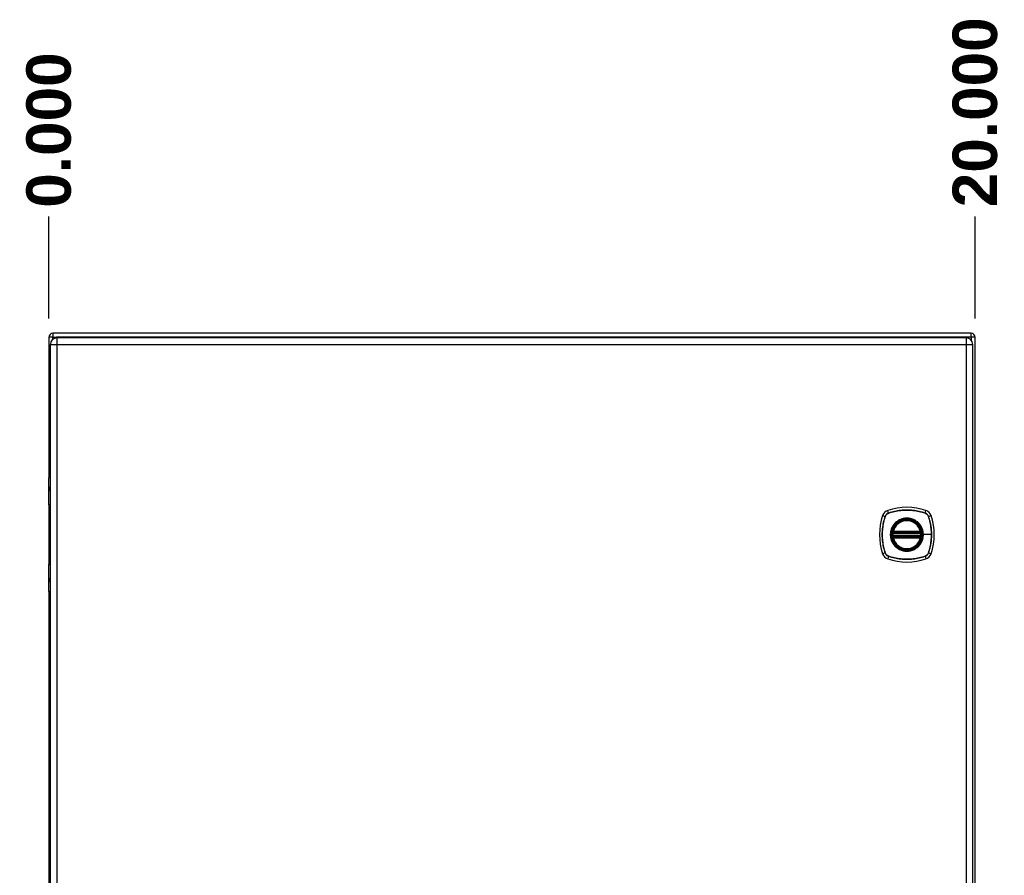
# Model space of a CAD drawing. Header units: inches. Extents: x 0 to 139, y -11 to 90.
# Tile 8 of 14: x 59 to 81, y 51 to 70. Entities that reach past the tile are written whole.
import ezdxf

# ---------------------------------------------------------------- set-up
doc = ezdxf.new("R2010")
doc.units = ezdxf.units.IN
doc.header["$LTSCALE"] = 8.352245
doc.header["$MEASUREMENT"] = 0
for name, color, linetype, lineweight in [('Dimensions(ANSI)', 7, 'Continuous', 25), ('Visible Edges(ANSI)', 7, 'Continuous', 25), ('Visible Tangent Edges(ANSI)', 7, 'Continuous', 25)]:
    doc.layers.add(name, color=color, linetype=linetype, lineweight=lineweight)
doc.styles.add('Dimension-ANSI', font='arialbd.ttf')
doc.dimstyles.new('INCH-ANSI-VERTICAL', dxfattribs={"dimscale": 8.352245, "dimtxt": 0.12, "dimasz": 0.098425, "dimexe": 0.04, "dimexo": 0.04, "dimgap": 0.031496, "dimtad": 0, "dimtih": 1, "dimtoh": 1, "dimdec": 3, "dimzin": 0, "dimdsep": 46, "dimtxsty": 'Dimension-ANSI', "dimcen": 0.09, "dimdle": 0.312, "dimclrd": 179, "dimclre": 179, "dimclrt": 7, "dimadec": 1, "dimazin": 0, "dimtfac": 1, "dimtdec": 3, "dimtofl": 0, "dimtmove": 0, "dimatfit": 3, "dimfxl": 1, "dimtolj": 1, "dimtzin": 4, "dimlwd": 25, "dimlwe": 25, "dimarcsym": 0})

# ---------------------------------------------------------------- blocks, each defined once
blk = doc.blocks.new('*D16')
at = {"layer": 'Defpoints', "color": 0, "linetype": 'Continuous', "transparency": 16777216}
for p in [(59.875, 65.888), (59.875, 63.258), (59.875, 63.258)]:
    blk.add_point(p, dxfattribs=at)
at = {"layer": 'Dimensions(ANSI)', "color": 179, "linetype": 'Continuous', "lineweight": 25, "true_color": 0x262658, "transparency": 16777216}
blk.add_line((59.875, 63.592), (59.875, 65.888), dxfattribs=at)
at = {"layer": 'Dimensions(ANSI)', "color": 7, "linetype": 'Continuous', "lineweight": 25, "transparency": 16777216, "insert": (59.875, 67.84), "char_height": 1.0023, "attachment_point": 5, "rotation": 90, "style": 'Dimension-ANSI'}
blk.add_mtext('\\A1;0.000', dxfattribs=at)
blk = doc.blocks.new('*D17')
at = {"layer": 'Defpoints', "color": 0, "linetype": 'Continuous', "transparency": 16777216}
for p in [(80.755, 65.888), (59.875, 63.258), (80.755, 63.258)]:
    blk.add_point(p, dxfattribs=at)
at = {"layer": 'Dimensions(ANSI)', "color": 179, "linetype": 'Continuous', "lineweight": 25, "true_color": 0x262658, "transparency": 16777216}
blk.add_line((80.755, 63.592), (80.755, 65.888), dxfattribs=at)
at = {"layer": 'Dimensions(ANSI)', "color": 7, "linetype": 'Continuous', "lineweight": 25, "transparency": 16777216, "insert": (80.755, 68.241), "char_height": 1.0023, "attachment_point": 5, "rotation": 90, "style": 'Dimension-ANSI'}
blk.add_mtext('\\A1;20.000', dxfattribs=at)

msp = doc.modelspace()

# ---------------------------------------------------------------- linework, layer by layer
at = {"layer": 'Visible Edges(ANSI)'}
for p, q in [((59.8748, 63.1701), (59.8748, 60.013)), ((80.6677, 63.2578), (59.9625, 63.2578)), ((80.5504, 63.155), (60.0603, 63.155)), ((80.7554, 32.0246), (80.7554, 63.1701)), ((59.9078, 63.0026), (59.9078, 32.1922)), ((80.7028, 32.1922), (80.7028, 63.0026)), ((59.8718, 59.392), (59.8718, 60.0024)), ((59.8924, 60.0229), (59.9078, 60.0229)), ((59.9078, 59.7681), (59.9045, 59.7681)), ((59.9045, 59.7229), (59.9078, 59.7229)), ((59.8748, 59.3825), (59.8748, 58.0532)), ((59.9078, 59.3755), (59.8883, 59.3755)), ((78.9063, 58.759), (79.526, 58.759)), ((79.526, 58.6768), (78.9063, 58.6768)), ((78.9106, 58.7797), (79.5217, 58.7797)), ((79.5217, 58.6561), (78.9106, 58.6561)), ((59.8718, 57.4334), (59.8718, 58.0438)), ((59.8883, 58.0602), (59.9078, 58.0602)), ((59.9078, 57.7129), (59.9045, 57.7129)), ((59.9045, 57.6677), (59.9078, 57.6677)), ((59.8748, 57.4227), (59.8748, 37.772)), ((59.9078, 57.4128), (59.8924, 57.4128))]:
    msp.add_line(p, q, dxfattribs=at)
at = {"layer": 'Visible Edges(ANSI)', "flags": 128}
for points in [[(78.8941, 58.7734), (78.8941, 58.7734), (78.8941, 58.7732), (78.894, 58.7729), (78.894, 58.7725), (78.8939, 58.772), (78.8938, 58.7714), (78.8937, 58.7707), (78.8935, 58.77), (78.8934, 58.7691), (78.8932, 58.7681), (78.8931, 58.767), (78.8929, 58.7659), (78.8927, 58.7646), (78.8925, 58.7633), (78.8924, 58.762), (78.8922, 58.7605), (78.892, 58.7591), (78.8918, 58.7575), (78.8916, 58.756), (78.8914, 58.7544), (78.8912, 58.7528), (78.8911, 58.7511), (78.8909, 58.7494), (78.8907, 58.7478)], [(78.8907, 58.688), (78.8909, 58.6863), (78.8911, 58.6846), (78.8912, 58.683), (78.8914, 58.6813), (78.8916, 58.6797), (78.8918, 58.6782), (78.892, 58.6767), (78.8922, 58.6752), (78.8924, 58.6737), (78.8925, 58.6724), (78.8927, 58.6711), (78.8929, 58.6699), (78.8931, 58.6687), (78.8932, 58.6677), (78.8934, 58.6667), (78.8935, 58.6658), (78.8937, 58.665), (78.8938, 58.6643), (78.8939, 58.6637), (78.894, 58.6632), (78.894, 58.6628), (78.8941, 58.6626), (78.8941, 58.6624), (78.8941, 58.6623)], [(79.5415, 58.7478), (79.5414, 58.7494), (79.5412, 58.7511), (79.541, 58.7528), (79.5409, 58.7544), (79.5407, 58.756), (79.5405, 58.7575), (79.5403, 58.7591), (79.5401, 58.7605), (79.5399, 58.762), (79.5397, 58.7633), (79.5395, 58.7646), (79.5394, 58.7659), (79.5392, 58.767), (79.539, 58.7681), (79.5389, 58.7691), (79.5387, 58.77), (79.5386, 58.7707), (79.5385, 58.7714), (79.5384, 58.772), (79.5383, 58.7725), (79.5382, 58.7729), (79.5382, 58.7732), (79.5382, 58.7734), (79.5382, 58.7734)], [(79.5382, 58.6623), (79.5382, 58.6624), (79.5382, 58.6626), (79.5382, 58.6628), (79.5383, 58.6632), (79.5384, 58.6637), (79.5385, 58.6643), (79.5386, 58.665), (79.5387, 58.6658), (79.5389, 58.6667), (79.539, 58.6677), (79.5392, 58.6687), (79.5394, 58.6699), (79.5395, 58.6711), (79.5397, 58.6724), (79.5399, 58.6737), (79.5401, 58.6752), (79.5403, 58.6767), (79.5405, 58.6782), (79.5407, 58.6797), (79.5409, 58.6813), (79.541, 58.683), (79.5412, 58.6846), (79.5414, 58.6863), (79.5415, 58.688)]]:
    msp.add_lwpolyline(points, dxfattribs=at)
at = {"layer": 'Visible Edges(ANSI)'}
for radius in [0.334, 0.3288]:
    msp.add_circle((79.2161, 58.7179), radius, dxfattribs=at)
for centre, radius, start, end in [((59.9625, 63.1701), 0.0877, 90, 180), ((60.0603, 63.0026), 0.1524, 90, 180), ((80.5504, 63.0026), 0.1524, 0, 90), ((80.6677, 63.1701), 0.0877, 0, 90), ((59.8924, 60.0024), 0.0206, 90, 180), ((59.8883, 59.392), 0.0164, 180, 270), ((78.8458, 59.0882), 0.185, 108.77216, 161.22784), ((79.2161, 57.9986), 1.3359, 71.22784, 108.77216), ((79.5865, 59.0882), 0.185, 18.77216, 71.22784), ((79.9354, 58.7179), 1.3359, 161.22784, 198.77216), ((79.2161, 58.7179), 0.3268, 13.63439, 166.36561), ((78.4968, 58.7179), 1.3359, 341.22784, 18.77216), ((79.2161, 58.7179), 0.3268, 174.74991, 185.25009), ((78.9063, 58.7713), 0.0123, 170.21598, 270), ((78.9063, 58.6644), 0.0123, 90, 189.78402), ((79.2161, 58.7179), 0.3268, 166.36561, 170.21598), ((79.2161, 58.7179), 0.3268, 189.78402, 193.63439), ((78.9106, 58.792), 0.0123, 166.36561, 270), ((78.9106, 58.6438), 0.0123, 90, 193.63439), ((79.2161, 58.7179), 0.3268, 193.63439, 346.36561), ((79.5217, 58.792), 0.0123, 270, 13.63439), ((79.5217, 58.6438), 0.0123, 346.36561, 90), ((79.526, 58.7713), 0.0123, 270, 9.78402), ((79.526, 58.6644), 0.0123, 350.21598, 90), ((79.2161, 58.7179), 0.3268, 9.78402, 13.63439), ((79.2161, 58.7179), 0.3268, 346.36561, 350.21598), ((79.2161, 58.7179), 0.3268, 354.74991, 5.25009), ((78.8458, 58.3475), 0.185, 198.77216, 251.22784), ((79.2161, 59.4372), 1.3359, 251.22784, 288.77216), ((79.5865, 58.3475), 0.185, 288.77216, 341.22784), ((59.8883, 58.0438), 0.0164, 90, 180), ((59.8924, 57.4334), 0.0206, 180, 270)]:
    msp.add_arc(centre, radius, start, end, dxfattribs=at)
at = {"layer": 'Visible Tangent Edges(ANSI)'}
for p, q in [((59.9625, 63.1701), (59.8748, 63.1701)), ((59.9625, 63.2578), (59.9625, 63.1701)), ((59.9625, 63.1195), (59.9625, 63.1701)), ((59.9625, 63.1701), (60.0502, 63.1701)), ((80.6677, 63.1701), (60.0502, 63.1701)), ((60.0603, 63.0026), (60.0603, 63.155)), ((80.5504, 63.155), (80.5504, 63.0026)), ((80.6677, 63.1701), (80.6677, 63.2578)), ((80.7554, 63.1701), (80.6677, 63.1701)), ((80.6677, 63.1701), (80.6677, 63.0999)), ((59.9078, 63.0026), (60.0603, 63.0026)), ((60.0603, 63.0026), (80.5504, 63.0026)), ((60.0603, 32.1922), (60.0603, 63.0026)), ((80.5504, 63.0026), (80.7028, 63.0026)), ((80.5504, 63.0026), (80.5504, 32.1922)), ((59.9078, 60.0024), (59.8718, 60.0024)), ((59.8955, 59.7784), (59.9078, 59.7784)), ((59.9078, 59.7126), (59.8955, 59.7126)), ((59.8718, 59.392), (59.9078, 59.392)), ((78.8057, 59.206), (78.7862, 59.2634)), ((79.6265, 59.206), (79.646, 59.2634)), ((78.6706, 59.1478), (78.728, 59.1283)), ((78.73, 59.1271), (78.7301, 59.1276)), ((78.8065, 59.2039), (78.8069, 59.204)), ((79.6254, 59.204), (79.6258, 59.2039)), ((79.7021, 59.1276), (79.7023, 59.1271)), ((79.7043, 59.1283), (79.7616, 59.1478)), ((78.903, 58.7467), (78.8907, 58.7478)), ((78.903, 58.6891), (78.8907, 58.688)), ((78.9003, 58.7723), (78.8941, 58.7734)), ((78.8941, 58.6623), (78.9003, 58.6634)), ((78.8986, 58.7949), (78.9106, 58.792)), ((78.9106, 58.6438), (78.8986, 58.6409)), ((78.903, 58.7467), (79.5293, 58.7467)), ((79.5293, 58.6891), (78.903, 58.6891)), ((78.9063, 58.759), (78.9063, 58.7695)), ((78.9063, 58.6662), (78.9063, 58.6768)), ((78.9106, 58.7797), (78.9106, 58.792)), ((79.5217, 58.792), (78.9106, 58.792)), ((78.9106, 58.7693), (78.9106, 58.7797)), ((78.9106, 58.7693), (79.5217, 58.7693)), ((78.9106, 58.6561), (78.9106, 58.6664)), ((79.5217, 58.6664), (78.9106, 58.6664)), ((78.9106, 58.6438), (78.9106, 58.6561)), ((78.9106, 58.6438), (79.5217, 58.6438)), ((79.5217, 58.792), (79.5337, 58.7949)), ((79.5217, 58.792), (79.5217, 58.7797)), ((79.5217, 58.7797), (79.5217, 58.7693)), ((79.5217, 58.6664), (79.5217, 58.6561)), ((79.5217, 58.6561), (79.5217, 58.6438)), ((79.5337, 58.6409), (79.5217, 58.6438)), ((79.526, 58.7695), (79.526, 58.759)), ((79.526, 58.6768), (79.526, 58.6662)), ((79.5415, 58.7478), (79.5293, 58.7467)), ((79.5415, 58.688), (79.5293, 58.6891)), ((79.5382, 58.7734), (79.5319, 58.7723)), ((79.5319, 58.6634), (79.5382, 58.6623)), ((79.5838, 58.7179), (79.5887, 58.7179)), ((79.7703, 58.7179), (79.5887, 58.7179)), ((78.728, 58.3075), (78.6706, 58.288)), ((78.7301, 58.3082), (78.73, 58.3087)), ((78.8057, 58.2297), (78.7862, 58.1724)), ((78.8069, 58.2317), (78.8065, 58.2319)), ((79.6258, 58.2319), (79.6254, 58.2317)), ((79.6265, 58.2297), (79.646, 58.1724)), ((79.7023, 58.3087), (79.7021, 58.3082)), ((79.7043, 58.3075), (79.7616, 58.288)), ((59.9078, 58.0438), (59.8718, 58.0438)), ((59.8955, 57.7232), (59.9078, 57.7232)), ((59.9078, 57.6574), (59.8955, 57.6574)), ((59.8718, 57.4334), (59.9078, 57.4334))]:
    msp.add_line(p, q, dxfattribs=at)
at = {"layer": 'Visible Tangent Edges(ANSI)', "flags": 128}
for points in [[(59.8955, 59.7784), (59.8933, 59.7781), (59.8912, 59.7774), (59.8892, 59.7761), (59.8875, 59.7744), (59.8859, 59.7721), (59.8845, 59.7693), (59.8834, 59.7661), (59.8824, 59.7625), (59.8817, 59.7585), (59.8812, 59.7543), (59.8809, 59.7499), (59.8808, 59.7454), (59.8809, 59.7409), (59.8812, 59.7365), (59.8817, 59.7323), (59.8825, 59.7284), (59.8834, 59.7248), (59.8846, 59.7216), (59.8859, 59.7188), (59.8875, 59.7166), (59.8893, 59.7148), (59.8912, 59.7136), (59.8933, 59.7128), (59.8955, 59.7126)], [(59.9045, 59.7229), (59.9024, 59.723), (59.9005, 59.7235), (59.8986, 59.7244), (59.897, 59.7256), (59.8955, 59.7271), (59.8942, 59.729), (59.8931, 59.7312), (59.8922, 59.7337), (59.8915, 59.7364), (59.891, 59.7393), (59.8907, 59.7424), (59.8906, 59.7454), (59.8907, 59.7485), (59.891, 59.7515), (59.8915, 59.7545), (59.8922, 59.7572), (59.893, 59.7597), (59.8941, 59.7619), (59.8954, 59.7638), (59.8969, 59.7653), (59.8986, 59.7665), (59.9004, 59.7674), (59.9024, 59.7679), (59.9045, 59.7681)], [(79.6265, 59.206), (79.5935, 59.2167), (79.56, 59.2265), (79.5263, 59.2354), (79.4923, 59.2434), (79.4581, 59.2505), (79.4237, 59.2566), (79.3891, 59.2618), (79.3545, 59.266), (79.3197, 59.2693), (79.2849, 59.2716), (79.2501, 59.273), (79.2154, 59.2735), (79.1806, 59.273), (79.1459, 59.2715), (79.1112, 59.2692), (79.0766, 59.2659), (79.0421, 59.2616), (79.0077, 59.2564), (78.9735, 59.2503), (78.9395, 59.2433), (78.9057, 59.2354), (78.8721, 59.2265), (78.8388, 59.2167), (78.8057, 59.206)], [(78.8069, 59.204), (78.8398, 59.2148), (78.873, 59.2246), (78.9065, 59.2336), (78.9402, 59.2416), (78.9741, 59.2487), (79.0082, 59.2549), (79.0425, 59.2601), (79.0769, 59.2644), (79.1114, 59.2677), (79.1461, 59.2701), (79.1807, 59.2716), (79.2154, 59.2721), (79.2501, 59.2716), (79.2848, 59.2702), (79.3195, 59.2678), (79.3541, 59.2645), (79.3887, 59.2602), (79.4232, 59.255), (79.4575, 59.2488), (79.4916, 59.2417), (79.5255, 59.2336), (79.5591, 59.2247), (79.5924, 59.2148), (79.6254, 59.204)], [(78.728, 59.1283), (78.7173, 59.0952), (78.7075, 59.0618), (78.6986, 59.0281), (78.6906, 58.9941), (78.6836, 58.9599), (78.6774, 58.9255), (78.6723, 58.8909), (78.668, 58.8562), (78.6647, 58.8215), (78.6624, 58.7867), (78.661, 58.7519), (78.6606, 58.7171), (78.6611, 58.6824), (78.6625, 58.6476), (78.6649, 58.6129), (78.6682, 58.5783), (78.6724, 58.5438), (78.6776, 58.5095), (78.6837, 58.4753), (78.6907, 58.4412), (78.6987, 58.4074), (78.7075, 58.3738), (78.7173, 58.3405), (78.728, 58.3075)], [(78.73, 58.3087), (78.7192, 58.3416), (78.7094, 58.3748), (78.7005, 58.4082), (78.6924, 58.4419), (78.6853, 58.4759), (78.6792, 58.51), (78.6739, 58.5442), (78.6696, 58.5786), (78.6663, 58.6132), (78.6639, 58.6478), (78.6624, 58.6825), (78.6619, 58.7171), (78.6624, 58.7518), (78.6638, 58.7865), (78.6662, 58.8212), (78.6695, 58.8559), (78.6738, 58.8905), (78.679, 58.925), (78.6852, 58.9593), (78.6923, 58.9934), (78.7004, 59.0273), (78.7094, 59.0609), (78.7192, 59.0942), (78.73, 59.1271)], [(78.8057, 59.206), (78.8013, 59.2044), (78.7968, 59.2027), (78.7925, 59.2008), (78.7883, 59.1987), (78.7841, 59.1964), (78.78, 59.194), (78.776, 59.1914), (78.7721, 59.1887), (78.7683, 59.1858), (78.7647, 59.1828), (78.7611, 59.1796), (78.7577, 59.1763), (78.7544, 59.1729), (78.7512, 59.1693), (78.7482, 59.1657), (78.7454, 59.1619), (78.7426, 59.158), (78.7401, 59.154), (78.7376, 59.1499), (78.7354, 59.1458), (78.7333, 59.1415), (78.7313, 59.1372), (78.7296, 59.1328), (78.728, 59.1283)], [(78.7301, 59.1276), (78.7317, 59.1319), (78.7335, 59.1362), (78.7354, 59.1405), (78.7375, 59.1446), (78.7398, 59.1487), (78.7422, 59.1527), (78.7447, 59.1566), (78.7474, 59.1604), (78.7502, 59.1641), (78.7532, 59.1677), (78.7563, 59.1712), (78.7595, 59.1745), (78.7629, 59.1777), (78.7663, 59.1808), (78.7699, 59.1838), (78.7736, 59.1866), (78.7774, 59.1893), (78.7813, 59.1918), (78.7853, 59.1942), (78.7894, 59.1965), (78.7935, 59.1986), (78.7978, 59.2005), (78.8021, 59.2023), (78.8065, 59.2039)], [(79.5838, 58.7179), (79.5713, 58.6225), (79.5346, 58.5338), (79.4761, 58.4574), (79.4, 58.3993), (79.3112, 58.3627), (79.2157, 58.3502), (79.1206, 58.3628), (79.0318, 58.3997), (78.9557, 58.458), (78.8976, 58.5339), (78.861, 58.6229), (78.8485, 58.7181), (78.861, 58.8134), (78.8979, 58.9023), (78.9562, 58.9783), (79.0321, 59.0364), (79.1209, 59.073), (79.2163, 59.0855), (79.3116, 59.073), (79.4004, 59.0361), (79.4765, 58.9779), (79.5347, 58.9018), (79.5713, 58.8131), (79.5838, 58.7179)], [(79.4537, 59.0046), (79.4369, 59.0178), (79.4192, 59.03), (79.4009, 59.0412), (79.3819, 59.0513), (79.3624, 59.0604), (79.3424, 59.0683), (79.322, 59.075), (79.3013, 59.0806), (79.2804, 59.0849), (79.2591, 59.088), (79.2376, 59.0898), (79.2161, 59.0905), (79.1945, 59.0898), (79.1731, 59.088), (79.1518, 59.0848), (79.1307, 59.0805), (79.1099, 59.0749), (79.0895, 59.0682), (79.0695, 59.0603), (79.0501, 59.0513), (79.0312, 59.0411), (79.0129, 59.03), (78.9954, 59.0178), (78.9786, 59.0046)], [(79.6258, 59.2039), (79.6302, 59.2023), (79.6345, 59.2005), (79.6387, 59.1986), (79.6429, 59.1965), (79.647, 59.1942), (79.651, 59.1918), (79.6549, 59.1893), (79.6587, 59.1866), (79.6624, 59.1838), (79.6659, 59.1808), (79.6694, 59.1777), (79.6728, 59.1745), (79.676, 59.1712), (79.6791, 59.1677), (79.682, 59.1641), (79.6849, 59.1604), (79.6876, 59.1566), (79.6901, 59.1527), (79.6925, 59.1487), (79.6947, 59.1446), (79.6968, 59.1405), (79.6988, 59.1362), (79.7005, 59.1319), (79.7021, 59.1276)], [(79.7043, 59.1283), (79.7027, 59.1328), (79.7009, 59.1372), (79.699, 59.1415), (79.6969, 59.1458), (79.6946, 59.1499), (79.6922, 59.154), (79.6896, 59.158), (79.6869, 59.1619), (79.684, 59.1657), (79.681, 59.1693), (79.6779, 59.1729), (79.6746, 59.1763), (79.6711, 59.1796), (79.6676, 59.1828), (79.6639, 59.1858), (79.6602, 59.1887), (79.6563, 59.1914), (79.6523, 59.194), (79.6482, 59.1964), (79.644, 59.1986), (79.6398, 59.2007), (79.6354, 59.2027), (79.631, 59.2044), (79.6265, 59.206)], [(79.7023, 59.1271), (79.7078, 59.1107), (79.713, 59.0942), (79.7181, 59.0776), (79.7229, 59.0609), (79.7275, 59.0442), (79.7318, 59.0275), (79.736, 59.0106), (79.7399, 58.9937), (79.7435, 58.9767), (79.747, 58.9597), (79.7502, 58.9426), (79.7532, 58.9255), (79.7559, 58.9083), (79.7584, 58.8911), (79.7607, 58.8739), (79.7627, 58.8566), (79.7645, 58.8393), (79.766, 58.822), (79.7674, 58.8046), (79.7684, 58.7873), (79.7693, 58.7699), (79.7699, 58.7526), (79.7702, 58.7352), (79.7703, 58.7179)], [(79.7043, 58.3075), (79.715, 58.3405), (79.7248, 58.3739), (79.7337, 58.4076), (79.7416, 58.4416), (79.7487, 58.4758), (79.7548, 58.5102), (79.76, 58.5447), (79.7642, 58.5794), (79.7675, 58.6141), (79.7699, 58.6489), (79.7713, 58.6836), (79.7717, 58.7184), (79.7712, 58.7531), (79.7698, 58.7878), (79.7674, 58.8226), (79.7641, 58.8572), (79.7599, 58.8918), (79.7547, 58.9263), (79.7486, 58.9605), (79.7415, 58.9946), (79.7336, 59.0284), (79.7247, 59.0619), (79.715, 59.0953), (79.7043, 59.1283)], [(78.9294, 58.9555), (78.9162, 58.9386), (78.904, 58.921), (78.8928, 58.9027), (78.8826, 58.8837), (78.8736, 58.8642), (78.8657, 58.8442), (78.859, 58.8237), (78.8534, 58.803), (78.8491, 58.782), (78.846, 58.7607), (78.8442, 58.7393), (78.8435, 58.7177), (78.8442, 58.6962), (78.846, 58.6748), (78.8491, 58.6537), (78.8535, 58.6326), (78.8591, 58.6118), (78.8658, 58.5914), (78.8737, 58.5713), (78.8828, 58.5518), (78.8929, 58.5329), (78.9041, 58.5147), (78.9163, 58.4971), (78.9294, 58.4803)], [(78.9786, 59.0046), (78.9763, 59.0027), (78.9741, 59.0008), (78.9719, 58.9989), (78.9698, 58.997), (78.9676, 58.9951), (78.9654, 58.9932), (78.9633, 58.9912), (78.9612, 58.9892), (78.9591, 58.9872), (78.957, 58.9852), (78.9549, 58.9832), (78.9529, 58.9812), (78.9508, 58.9791), (78.9488, 58.977), (78.9468, 58.9749), (78.9448, 58.9728), (78.9428, 58.9707), (78.9409, 58.9686), (78.9389, 58.9664), (78.937, 58.9643), (78.9351, 58.9621), (78.9332, 58.9599), (78.9313, 58.9577), (78.9294, 58.9555)], [(79.5028, 58.9555), (79.501, 58.9577), (79.4991, 58.9599), (79.4972, 58.9621), (79.4953, 58.9643), (79.4934, 58.9664), (79.4914, 58.9686), (79.4894, 58.9707), (79.4875, 58.9728), (79.4855, 58.9749), (79.4835, 58.977), (79.4814, 58.9791), (79.4794, 58.9812), (79.4773, 58.9832), (79.4753, 58.9852), (79.4732, 58.9872), (79.4711, 58.9892), (79.469, 58.9912), (79.4668, 58.9932), (79.4647, 58.9951), (79.4625, 58.997), (79.4603, 58.999), (79.4581, 59.0008), (79.4559, 59.0027), (79.4537, 59.0046)], [(79.5887, 58.7179), (79.5886, 58.7286), (79.5881, 58.7393), (79.5873, 58.75), (79.5862, 58.7607), (79.5848, 58.7714), (79.5831, 58.782), (79.5811, 58.7926), (79.5788, 58.8031), (79.5762, 58.8136), (79.5733, 58.8239), (79.5701, 58.8341), (79.5666, 58.8442), (79.5628, 58.8543), (79.5587, 58.8642), (79.5543, 58.874), (79.5497, 58.8837), (79.5447, 58.8932), (79.5395, 58.9027), (79.534, 58.9119), (79.5283, 58.921), (79.5223, 58.9299), (79.5161, 58.9386), (79.5096, 58.9471), (79.5028, 58.9555)], [(78.8986, 58.7949), (78.8983, 58.7939), (78.8981, 58.793), (78.898, 58.792), (78.8978, 58.791), (78.8977, 58.79), (78.8976, 58.789), (78.8975, 58.788), (78.8974, 58.787), (78.8974, 58.786), (78.8974, 58.785), (78.8974, 58.784), (78.8975, 58.7831), (78.8975, 58.7821), (78.8976, 58.7811), (78.8978, 58.7802), (78.8979, 58.7792), (78.8981, 58.7783), (78.8983, 58.7774), (78.8986, 58.7765), (78.8989, 58.7756), (78.8992, 58.7747), (78.8995, 58.7739), (78.8999, 58.7731), (78.9003, 58.7723)], [(78.9003, 58.6634), (78.8999, 58.6627), (78.8995, 58.6619), (78.8992, 58.661), (78.8989, 58.6602), (78.8986, 58.6593), (78.8983, 58.6584), (78.8981, 58.6575), (78.8979, 58.6565), (78.8978, 58.6556), (78.8976, 58.6546), (78.8975, 58.6537), (78.8975, 58.6527), (78.8974, 58.6517), (78.8974, 58.6507), (78.8974, 58.6497), (78.8974, 58.6488), (78.8975, 58.6478), (78.8976, 58.6468), (78.8977, 58.6458), (78.8978, 58.6448), (78.898, 58.6438), (78.8981, 58.6428), (78.8983, 58.6418), (78.8986, 58.6409)], [(78.9003, 58.7723), (78.9005, 58.7722), (78.9007, 58.772), (78.9009, 58.7718), (78.9012, 58.7717), (78.9014, 58.7715), (78.9016, 58.7714), (78.9018, 58.7712), (78.9021, 58.7711), (78.9023, 58.771), (78.9025, 58.7708), (78.9028, 58.7707), (78.903, 58.7706), (78.9033, 58.7705), (78.9035, 58.7703), (78.9038, 58.7702), (78.9041, 58.7701), (78.9043, 58.77), (78.9046, 58.7699), (78.9049, 58.7698), (78.9052, 58.7698), (78.9054, 58.7697), (78.9057, 58.7696), (78.906, 58.7696), (78.9063, 58.7695)], [(78.9063, 58.6662), (78.906, 58.6662), (78.9057, 58.6661), (78.9054, 58.6661), (78.9052, 58.666), (78.9049, 58.6659), (78.9046, 58.6658), (78.9043, 58.6657), (78.9041, 58.6656), (78.9038, 58.6655), (78.9035, 58.6654), (78.9033, 58.6653), (78.903, 58.6652), (78.9028, 58.6651), (78.9025, 58.6649), (78.9023, 58.6648), (78.9021, 58.6647), (78.9018, 58.6645), (78.9016, 58.6644), (78.9014, 58.6642), (78.9012, 58.6641), (78.9009, 58.6639), (78.9007, 58.6638), (78.9005, 58.6636), (78.9003, 58.6634)], [(78.903, 58.7467), (78.9032, 58.7475), (78.9033, 58.7483), (78.9035, 58.749), (78.9037, 58.7498), (78.9038, 58.7506), (78.904, 58.7513), (78.9042, 58.7521), (78.9044, 58.7528), (78.9046, 58.7535), (78.9048, 58.7541), (78.9049, 58.7548), (78.9051, 58.7554), (78.9053, 58.7559), (78.9054, 58.7564), (78.9056, 58.7569), (78.9057, 58.7573), (78.9058, 58.7577), (78.9059, 58.758), (78.906, 58.7583), (78.9061, 58.7586), (78.9062, 58.7587), (78.9062, 58.7589), (78.9063, 58.759), (78.9063, 58.759)], [(78.9063, 58.6768), (78.9063, 58.6768), (78.9062, 58.6769), (78.9062, 58.677), (78.9061, 58.6772), (78.906, 58.6774), (78.9059, 58.6777), (78.9058, 58.678), (78.9057, 58.6784), (78.9056, 58.6789), (78.9054, 58.6793), (78.9053, 58.6798), (78.9051, 58.6804), (78.9049, 58.681), (78.9048, 58.6816), (78.9046, 58.6823), (78.9044, 58.6829), (78.9042, 58.6837), (78.904, 58.6844), (78.9038, 58.6851), (78.9037, 58.6859), (78.9035, 58.6867), (78.9033, 58.6875), (78.9032, 58.6883), (78.903, 58.6891)], [(78.9063, 58.7695), (78.9064, 58.7695), (78.9066, 58.7695), (78.9068, 58.7695), (78.907, 58.7695), (78.9072, 58.7694), (78.9073, 58.7694), (78.9075, 58.7694), (78.9077, 58.7694), (78.9079, 58.7694), (78.908, 58.7694), (78.9082, 58.7694), (78.9084, 58.7694), (78.9086, 58.7694), (78.9088, 58.7694), (78.9089, 58.7694), (78.9091, 58.7693), (78.9093, 58.7693), (78.9095, 58.7693), (78.9097, 58.7693), (78.9098, 58.7693), (78.91, 58.7693), (78.9102, 58.7693), (78.9104, 58.7693), (78.9106, 58.7693)], [(78.9106, 58.6664), (78.9104, 58.6664), (78.9102, 58.6664), (78.91, 58.6664), (78.9098, 58.6664), (78.9097, 58.6664), (78.9095, 58.6664), (78.9093, 58.6664), (78.9091, 58.6664), (78.9089, 58.6664), (78.9088, 58.6664), (78.9086, 58.6664), (78.9084, 58.6664), (78.9082, 58.6664), (78.908, 58.6664), (78.9079, 58.6664), (78.9077, 58.6663), (78.9075, 58.6663), (78.9073, 58.6663), (78.9072, 58.6663), (78.907, 58.6663), (78.9068, 58.6663), (78.9066, 58.6663), (78.9064, 58.6663), (78.9063, 58.6662)], [(79.5028, 58.4803), (79.5096, 58.4887), (79.5161, 58.4972), (79.5223, 58.506), (79.5284, 58.5149), (79.5341, 58.524), (79.5396, 58.5333), (79.5448, 58.5427), (79.5497, 58.5522), (79.5544, 58.5619), (79.5587, 58.5716), (79.5628, 58.5815), (79.5666, 58.5916), (79.5701, 58.6017), (79.5733, 58.6119), (79.5762, 58.6223), (79.5788, 58.6327), (79.5811, 58.6432), (79.5832, 58.6538), (79.5849, 58.6644), (79.5863, 58.6751), (79.5873, 58.6858), (79.5881, 58.6965), (79.5886, 58.7072), (79.5887, 58.7179)], [(79.5217, 58.7693), (79.5219, 58.7693), (79.5221, 58.7693), (79.5223, 58.7693), (79.5224, 58.7693), (79.5226, 58.7693), (79.5228, 58.7693), (79.523, 58.7693), (79.5232, 58.7693), (79.5233, 58.7694), (79.5235, 58.7694), (79.5237, 58.7694), (79.5239, 58.7694), (79.524, 58.7694), (79.5242, 58.7694), (79.5244, 58.7694), (79.5246, 58.7694), (79.5248, 58.7694), (79.5249, 58.7694), (79.5251, 58.7694), (79.5253, 58.7695), (79.5255, 58.7695), (79.5257, 58.7695), (79.5258, 58.7695), (79.526, 58.7695)], [(79.526, 58.6662), (79.5258, 58.6663), (79.5257, 58.6663), (79.5255, 58.6663), (79.5253, 58.6663), (79.5251, 58.6663), (79.5249, 58.6663), (79.5248, 58.6663), (79.5246, 58.6663), (79.5244, 58.6664), (79.5242, 58.6664), (79.524, 58.6664), (79.5239, 58.6664), (79.5237, 58.6664), (79.5235, 58.6664), (79.5233, 58.6664), (79.5232, 58.6664), (79.523, 58.6664), (79.5228, 58.6664), (79.5226, 58.6664), (79.5224, 58.6664), (79.5223, 58.6664), (79.5221, 58.6664), (79.5219, 58.6664), (79.5217, 58.6664)], [(79.526, 58.7695), (79.5263, 58.7696), (79.5266, 58.7696), (79.5268, 58.7697), (79.5271, 58.7698), (79.5274, 58.7698), (79.5277, 58.7699), (79.5279, 58.77), (79.5282, 58.7701), (79.5285, 58.7702), (79.5287, 58.7703), (79.529, 58.7704), (79.5292, 58.7706), (79.5295, 58.7707), (79.5297, 58.7708), (79.53, 58.7709), (79.5302, 58.7711), (79.5304, 58.7712), (79.5307, 58.7714), (79.5309, 58.7715), (79.5311, 58.7717), (79.5313, 58.7718), (79.5315, 58.772), (79.5317, 58.7722), (79.5319, 58.7723)], [(79.526, 58.759), (79.526, 58.759), (79.526, 58.7589), (79.5261, 58.7587), (79.5262, 58.7586), (79.5262, 58.7583), (79.5263, 58.758), (79.5264, 58.7577), (79.5266, 58.7573), (79.5267, 58.7569), (79.5268, 58.7564), (79.527, 58.7559), (79.5272, 58.7554), (79.5273, 58.7548), (79.5275, 58.7541), (79.5277, 58.7535), (79.5279, 58.7528), (79.5281, 58.7521), (79.5283, 58.7513), (79.5284, 58.7506), (79.5286, 58.7498), (79.5288, 58.749), (79.5289, 58.7483), (79.5291, 58.7475), (79.5293, 58.7467)], [(79.5293, 58.6891), (79.5291, 58.6883), (79.5289, 58.6875), (79.5288, 58.6867), (79.5286, 58.6859), (79.5284, 58.6851), (79.5282, 58.6844), (79.5281, 58.6837), (79.5279, 58.6829), (79.5277, 58.6823), (79.5275, 58.6816), (79.5273, 58.681), (79.5272, 58.6804), (79.527, 58.6798), (79.5268, 58.6793), (79.5267, 58.6789), (79.5266, 58.6784), (79.5264, 58.678), (79.5263, 58.6777), (79.5262, 58.6774), (79.5262, 58.6772), (79.5261, 58.677), (79.526, 58.6769), (79.526, 58.6768), (79.526, 58.6768)], [(79.5319, 58.6634), (79.5317, 58.6636), (79.5315, 58.6638), (79.5313, 58.6639), (79.5311, 58.6641), (79.5309, 58.6642), (79.5307, 58.6644), (79.5304, 58.6645), (79.5302, 58.6647), (79.53, 58.6648), (79.5297, 58.6649), (79.5295, 58.6651), (79.5292, 58.6652), (79.529, 58.6653), (79.5287, 58.6654), (79.5285, 58.6655), (79.5282, 58.6656), (79.5279, 58.6657), (79.5277, 58.6658), (79.5274, 58.6659), (79.5271, 58.666), (79.5268, 58.6661), (79.5266, 58.6661), (79.5263, 58.6662), (79.526, 58.6662)], [(79.5319, 58.7723), (79.5324, 58.7731), (79.5327, 58.7739), (79.5331, 58.7747), (79.5334, 58.7756), (79.5337, 58.7765), (79.5339, 58.7774), (79.5342, 58.7783), (79.5344, 58.7792), (79.5345, 58.7802), (79.5346, 58.7811), (79.5347, 58.7821), (79.5348, 58.7831), (79.5349, 58.784), (79.5349, 58.785), (79.5349, 58.786), (79.5348, 58.787), (79.5348, 58.788), (79.5347, 58.789), (79.5346, 58.79), (79.5345, 58.791), (79.5343, 58.792), (79.5341, 58.793), (79.5339, 58.7939), (79.5337, 58.7949)], [(79.5337, 58.6409), (79.5339, 58.6418), (79.5341, 58.6428), (79.5343, 58.6438), (79.5345, 58.6448), (79.5346, 58.6458), (79.5347, 58.6468), (79.5348, 58.6478), (79.5348, 58.6488), (79.5349, 58.6497), (79.5349, 58.6507), (79.5349, 58.6517), (79.5348, 58.6527), (79.5347, 58.6537), (79.5346, 58.6546), (79.5345, 58.6556), (79.5344, 58.6565), (79.5342, 58.6575), (79.5339, 58.6584), (79.5337, 58.6593), (79.5334, 58.6602), (79.5331, 58.661), (79.5327, 58.6619), (79.5324, 58.6627), (79.5319, 58.6634)], [(79.7703, 58.7179), (79.7702, 58.7006), (79.7699, 58.6833), (79.7693, 58.6659), (79.7684, 58.6486), (79.7674, 58.6313), (79.7661, 58.614), (79.7645, 58.5967), (79.7627, 58.5794), (79.7607, 58.5621), (79.7584, 58.5448), (79.7559, 58.5276), (79.7532, 58.5104), (79.7502, 58.4933), (79.747, 58.4762), (79.7436, 58.4591), (79.7399, 58.4421), (79.736, 58.4252), (79.7318, 58.4083), (79.7275, 58.3915), (79.7229, 58.3748), (79.7181, 58.3581), (79.713, 58.3415), (79.7078, 58.3251), (79.7023, 58.3087)], [(78.9294, 58.4803), (78.9313, 58.4781), (78.9332, 58.4759), (78.9351, 58.4737), (78.937, 58.4715), (78.9389, 58.4693), (78.9408, 58.4672), (78.9428, 58.4651), (78.9448, 58.4629), (78.9468, 58.4608), (78.9488, 58.4587), (78.9508, 58.4567), (78.9529, 58.4546), (78.9549, 58.4526), (78.957, 58.4505), (78.9591, 58.4485), (78.9612, 58.4465), (78.9633, 58.4446), (78.9654, 58.4426), (78.9676, 58.4407), (78.9697, 58.4387), (78.9719, 58.4368), (78.9741, 58.4349), (78.9763, 58.433), (78.9786, 58.4312)], [(78.9786, 58.4312), (78.9954, 58.418), (79.0131, 58.4058), (79.0314, 58.3946), (79.0504, 58.3845), (79.0699, 58.3754), (79.0899, 58.3675), (79.1103, 58.3608), (79.131, 58.3552), (79.1519, 58.3509), (79.1731, 58.3478), (79.1945, 58.3459), (79.2161, 58.3453), (79.2377, 58.3459), (79.2591, 58.3478), (79.2804, 58.3509), (79.3015, 58.3552), (79.3222, 58.3608), (79.3426, 58.3675), (79.3626, 58.3754), (79.3821, 58.3844), (79.4011, 58.3946), (79.4193, 58.4058), (79.4369, 58.418), (79.4537, 58.4312)], [(79.4537, 58.4312), (79.4559, 58.433), (79.4581, 58.4349), (79.4603, 58.4368), (79.4625, 58.4387), (79.4647, 58.4406), (79.4668, 58.4426), (79.4689, 58.4445), (79.4711, 58.4465), (79.4732, 58.4485), (79.4752, 58.4505), (79.4773, 58.4525), (79.4794, 58.4546), (79.4814, 58.4566), (79.4834, 58.4587), (79.4855, 58.4608), (79.4874, 58.4629), (79.4894, 58.465), (79.4914, 58.4671), (79.4933, 58.4693), (79.4953, 58.4715), (79.4972, 58.4737), (79.4991, 58.4759), (79.501, 58.4781), (79.5028, 58.4803)], [(78.728, 58.3075), (78.7296, 58.303), (78.7313, 58.2986), (78.7333, 58.2943), (78.7354, 58.29), (78.7376, 58.2858), (78.74, 58.2817), (78.7426, 58.2777), (78.7454, 58.2739), (78.7482, 58.2701), (78.7513, 58.2664), (78.7544, 58.2629), (78.7577, 58.2594), (78.7611, 58.2561), (78.7647, 58.253), (78.7683, 58.25), (78.7721, 58.2471), (78.776, 58.2444), (78.78, 58.2418), (78.7841, 58.2394), (78.7883, 58.2371), (78.7925, 58.235), (78.7969, 58.2331), (78.8013, 58.2313), (78.8057, 58.2297)], [(78.8065, 58.2319), (78.8021, 58.2335), (78.7978, 58.2353), (78.7935, 58.2372), (78.7894, 58.2393), (78.7853, 58.2415), (78.7813, 58.2439), (78.7774, 58.2465), (78.7736, 58.2491), (78.7699, 58.252), (78.7663, 58.2549), (78.7629, 58.258), (78.7595, 58.2613), (78.7563, 58.2646), (78.7532, 58.2681), (78.7502, 58.2717), (78.7474, 58.2754), (78.7447, 58.2791), (78.7422, 58.283), (78.7398, 58.287), (78.7375, 58.2911), (78.7354, 58.2953), (78.7335, 58.2995), (78.7317, 58.3038), (78.7301, 58.3082)], [(78.8057, 58.2297), (78.8388, 58.219), (78.8722, 58.2092), (78.9059, 58.2003), (78.9399, 58.1924), (78.9742, 58.1853), (79.0086, 58.1792), (79.0431, 58.174), (79.0778, 58.1698), (79.1126, 58.1665), (79.1474, 58.1641), (79.1821, 58.1628), (79.2169, 58.1623), (79.2516, 58.1628), (79.2864, 58.1642), (79.3211, 58.1666), (79.3557, 58.1699), (79.3902, 58.1741), (79.4246, 58.1793), (79.4588, 58.1854), (79.4928, 58.1925), (79.5266, 58.2004), (79.5602, 58.2093), (79.5935, 58.219), (79.6265, 58.2297)], [(79.6254, 58.2317), (79.5924, 58.221), (79.5592, 58.2111), (79.5258, 58.2022), (79.4921, 58.1942), (79.4582, 58.1871), (79.4241, 58.1809), (79.3898, 58.1757), (79.3554, 58.1714), (79.3208, 58.168), (79.2862, 58.1656), (79.2516, 58.1642), (79.2169, 58.1637), (79.1822, 58.1641), (79.1475, 58.1655), (79.1128, 58.1679), (79.0781, 58.1712), (79.0435, 58.1755), (79.0091, 58.1808), (78.9747, 58.187), (78.9406, 58.1941), (78.9068, 58.2021), (78.8732, 58.2111), (78.8399, 58.221), (78.8069, 58.2317)], [(79.7021, 58.3082), (79.7005, 58.3038), (79.6988, 58.2995), (79.6968, 58.2953), (79.6947, 58.2911), (79.6925, 58.287), (79.6901, 58.283), (79.6876, 58.2792), (79.6849, 58.2754), (79.682, 58.2717), (79.6791, 58.2681), (79.676, 58.2646), (79.6728, 58.2613), (79.6694, 58.258), (79.6659, 58.2549), (79.6624, 58.252), (79.6587, 58.2491), (79.6549, 58.2465), (79.651, 58.2439), (79.647, 58.2415), (79.6429, 58.2393), (79.6387, 58.2372), (79.6345, 58.2353), (79.6302, 58.2335), (79.6258, 58.2319)], [(79.6265, 58.2297), (79.631, 58.2313), (79.6354, 58.2331), (79.6398, 58.235), (79.644, 58.2371), (79.6482, 58.2394), (79.6523, 58.2418), (79.6563, 58.2444), (79.6602, 58.2471), (79.6639, 58.25), (79.6676, 58.253), (79.6711, 58.2562), (79.6746, 58.2594), (79.6779, 58.2629), (79.681, 58.2664), (79.684, 58.2701), (79.6869, 58.2739), (79.6896, 58.2777), (79.6922, 58.2817), (79.6946, 58.2858), (79.6969, 58.29), (79.699, 58.2943), (79.7009, 58.2986), (79.7027, 58.303), (79.7043, 58.3075)], [(59.8955, 57.7232), (59.8933, 57.7229), (59.8912, 57.7222), (59.8893, 57.7209), (59.8875, 57.7192), (59.8859, 57.7169), (59.8846, 57.7142), (59.8834, 57.711), (59.8825, 57.7074), (59.8817, 57.7034), (59.8812, 57.6992), (59.8809, 57.6948), (59.8808, 57.6903), (59.8809, 57.6858), (59.8812, 57.6815), (59.8817, 57.6772), (59.8824, 57.6733), (59.8834, 57.6696), (59.8845, 57.6664), (59.8859, 57.6637), (59.8875, 57.6614), (59.8892, 57.6596), (59.8912, 57.6584), (59.8933, 57.6577), (59.8955, 57.6574)], [(59.9045, 57.6677), (59.9024, 57.6679), (59.9004, 57.6684), (59.8986, 57.6692), (59.8969, 57.6704), (59.8954, 57.672), (59.8941, 57.6739), (59.893, 57.6761), (59.8922, 57.6786), (59.8915, 57.6813), (59.891, 57.6842), (59.8907, 57.6872), (59.8906, 57.6903), (59.8907, 57.6934), (59.891, 57.6964), (59.8915, 57.6993), (59.8922, 57.702), (59.8931, 57.7045), (59.8942, 57.7067), (59.8955, 57.7086), (59.897, 57.7101), (59.8986, 57.7113), (59.9005, 57.7122), (59.9024, 57.7127), (59.9045, 57.7129)]]:
    msp.add_lwpolyline(points, dxfattribs=at)
at = {"layer": 'Visible Tangent Edges(ANSI)'}
for radius in [0.3616, 0.3573, 0.3397, 0.3385]:
    msp.add_circle((79.2161, 58.7179), radius, dxfattribs=at)
for start, end in [(13.63439, 166.36561), (174.74991, 185.25009), (193.63439, 346.36561), (354.74991, 5.25009)]:
    msp.add_arc((79.2161, 58.7179), 0.3144, start, end, dxfattribs=at)
for centre, major_axis, ratio, start_param, end_param in [((59.9045, 59.7784), (0, -0.0103), 0.8791392, 4.712389, 6.2831853), ((59.9045, 59.7126), (0, 0.0103), 0.8791392, 0, 1.5707963), ((78.7328, 59.1266), (0.00975, -0.00326), 0.0028932, 1.8529805, 2.0936268), ((78.8074, 59.2012), (-0.00326, 0.00975), 0.0028932, 1.0479659, 1.2886122), ((79.6249, 59.2012), (-0.00326, -0.00975), 0.0028932, 1.8529805, 2.0936268), ((79.6994, 59.1266), (-0.00975, -0.00326), 0.0028932, 4.1895585, 4.4302048), ((78.8944, 58.7734), (0.00807, 0.00932), 0.4316737, 4.9672302, 6.2831853), ((78.8944, 58.6624), (0.00807, -0.00932), 0.4316737, 0, 1.3159551), ((78.9063, 58.7677), (0.0021, 0.0121), 0.0256381, 0, 1.4265814), ((78.9063, 58.668), (0.0021, -0.0121), 0.0256381, 4.8566039, 6.2831853), ((79.526, 58.7677), (-0.0021, 0.0121), 0.0256381, 4.8566039, 6.2831853), ((79.526, 58.668), (-0.0021, -0.0121), 0.0256381, 0, 1.4265814), ((79.5379, 58.7734), (-0.00807, 0.00932), 0.4316737, 0, 1.3159551), ((79.5379, 58.6624), (-0.00807, -0.00932), 0.4316737, 4.9672302, 6.2831853), ((78.7328, 58.3091), (0.00975, 0.00326), 0.0028932, 4.1895585, 4.4302048), ((78.8074, 58.2346), (0.00326, 0.00975), 0.0028932, 1.8529805, 2.0936268), ((79.6249, 58.2346), (-0.00326, 0.00975), 0.0028932, 4.1895585, 4.4302048), ((79.6994, 58.3091), (-0.00975, 0.00326), 0.0028932, 1.8529805, 2.0936268), ((59.9045, 57.7232), (0, -0.0103), 0.8791392, 4.712389, 6.2831853), ((59.9045, 57.6574), (0, 0.0103), 0.8791392, 0, 1.5707963)]:
    msp.add_ellipse(centre, major_axis=major_axis, ratio=ratio, start_param=start_param, end_param=end_param, dxfattribs=at)

# ---------------------------------------------------------------- dimensions: what is measured, and where the dimension line sits
at = {"layer": 'Dimensions(ANSI)', "color": 179, "linetype": 'Continuous', "lineweight": 25, "true_color": 0x262658}
for feature_location, offset, origin, picture, middle in [((80.7554, 63.2578), (0, 2.6306), (59.8748, 63.2578), '*D17', (80.7554, 68.2409)), ((59.8747981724, 63.2578465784), (0, 2.6306284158), (59.8747981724, 63.2578465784), '*D16', (59.8747981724, 67.8395346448))]:
    dim = msp.add_ordinate_dim(feature_location=feature_location, offset=offset, dtype=1, origin=origin, dimstyle='INCH-ANSI-VERTICAL', override={"dimgap": 0.031496, "dimtad": 0, "dimdec": 3, "dimlfac": 0.957826, "dimtol": 0, "dimlim": 0, "dimtp": 0, "dimtm": 0, "dimtdec": 3}, dxfattribs=at)
    dim.commit()
    dim.dimension.update_dxf_attribs({"geometry": picture, "text_midpoint": middle})

doc.saveas('drawing.dxf')
